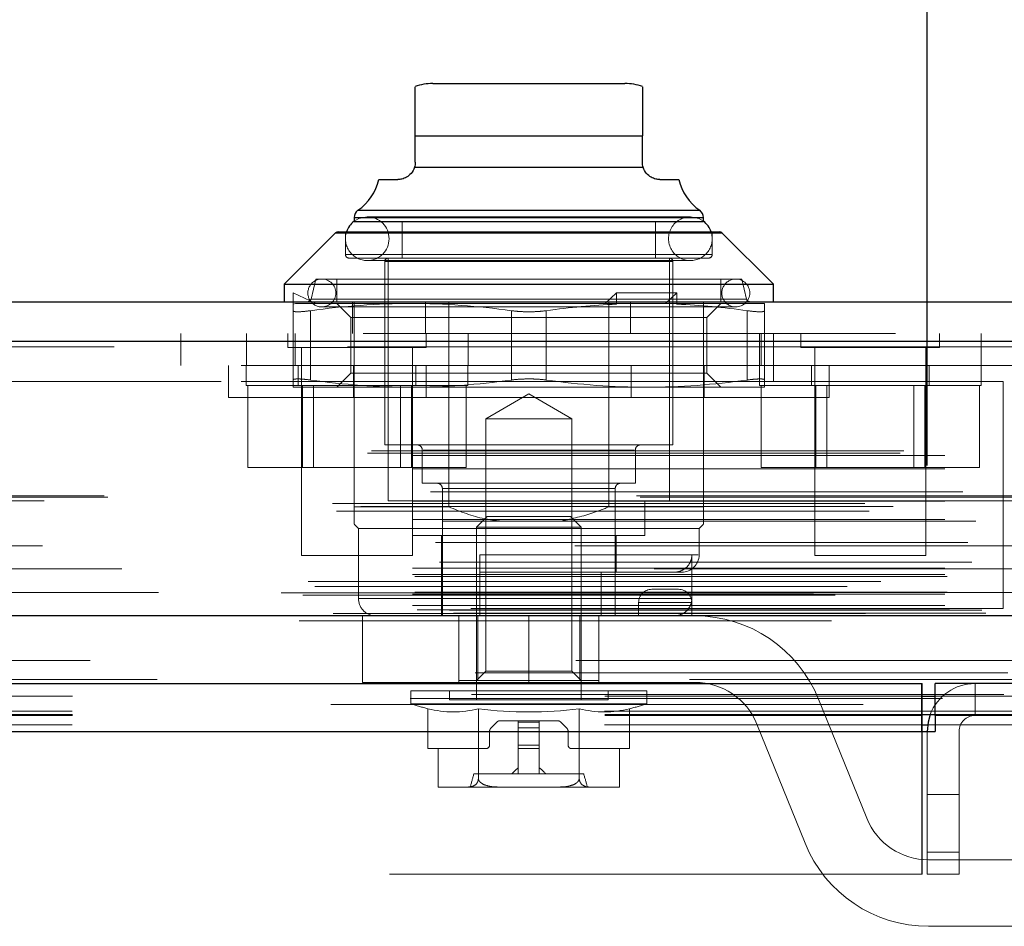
# Model space of a CAD drawing. Header units: inches. Extents: x 0.2 to 10.8, y 0.2 to 8.2.
# Tile 16 of 103: x 4.581 to 4.766, y 2.193 to 2.364. Entities that reach past the tile are written whole.
import ezdxf

# ---------------------------------------------------------------- set-up
doc = ezdxf.new("R2010")
doc.units = ezdxf.units.IN
doc.header["$MEASUREMENT"] = 0
doc.linetypes.add('HIDDEN', pattern=[0.07500000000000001, 0.05, -0.025])
doc.layers.add('DIMENSIONS', color=140, linetype='Continuous')
doc.styles.add('SLDTEXTSTYLE0', font='TXT', dxfattribs={"width": 0.7})
doc.dimstyles.new('SLDDIMSTYLE1', dxfattribs={"dimtxt": 0.0849609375, "dimasz": 0.13, "dimexe": 0, "dimexo": 0.0625, "dimgap": 0.021240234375, "dimtad": 0, "dimtih": 1, "dimtoh": 1, "dimlfac": 12, "dimrnd": 1e-09, "dimzin": 12, "dimdsep": 46, "dimtxsty": 'SLDTEXTSTYLE0', "dimsah": 1, "dimcen": 0.09, "dimadec": 0, "dimazin": 3, "dimtfac": 1, "dimtmove": 0, "dimatfit": 0, "dimfxl": 0, "dimfrac": 2, "dimtolj": 1, "dimtzin": 12, "dimarcsym": 0})

# ---------------------------------------------------------------- blocks, each defined once
blk = doc.blocks.new('_D_25')
at = {"layer": 'DIMENSIONS'}
for p, q in [((3.290376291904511, 2.279842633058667), (3.290376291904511, 2.796947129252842)), ((4.751876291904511, 2.279842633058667), (4.751876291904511, 2.796947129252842)), ((3.864590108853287, 2.751422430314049), (3.836060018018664, 2.751422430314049)), ((3.836060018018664, 2.751422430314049), (3.836060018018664, 2.616391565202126)), ((4.187738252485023, 2.751422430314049), (4.216268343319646, 2.751422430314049)), ((4.216268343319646, 2.751422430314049), (4.216268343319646, 2.616391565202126)), ((3.290376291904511, 2.671947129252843), (3.040376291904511, 2.671947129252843)), ((4.751876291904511, 2.671947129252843), (5.001876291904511, 2.671947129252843)), ((3.836060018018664, 2.616391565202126), (3.864590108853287, 2.616391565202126)), ((4.216268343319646, 2.616391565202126), (4.187738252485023, 2.616391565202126))]:
    blk.add_line(p, q, dxfattribs=at)
for points in [[(3.290376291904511, 2.671947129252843), (3.160376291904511, 2.691947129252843), (3.160376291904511, 2.651947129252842)], [(4.751876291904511, 2.671947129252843), (4.88187629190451, 2.651947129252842), (4.88187629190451, 2.691947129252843)]]:
    blk.add_solid(points, dxfattribs=at)
at = {"layer": 'DIMENSIONS', "char_height": 0.08333333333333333, "attachment_point": 1, "style": 'SLDTEXTSTYLE0'}
for s, insert in [('17.54', (3.864590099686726, 2.877864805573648)), ('445.5', (3.864590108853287, 2.723813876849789)), ('INSIDE OPENING', (3.540207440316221, 2.569762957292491))]:
    blk.add_mtext(s, dxfattribs=dict(at, insert=insert))

msp = doc.modelspace()

# ---------------------------------------------------------------- linework, layer by layer
at = {"color": 7, "linetype": 'Continuous', "lineweight": 25}
for p, q in [((4.659016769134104, 2.351614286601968), (4.677061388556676, 2.351614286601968)), ((4.677061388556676, 2.351614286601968), (4.695106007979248, 2.351614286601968)), ((4.655735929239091, 2.341771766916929), (4.698386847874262, 2.341771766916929)), ((4.655735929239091, 2.33685050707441), (4.655735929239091, 2.341771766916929)), ((4.698386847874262, 2.33685050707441), (4.698386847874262, 2.341771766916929)), ((4.655582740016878, 2.335859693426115), (4.698540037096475, 2.335859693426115)), ((4.64890413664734, 2.333569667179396), (4.652455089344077, 2.333569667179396)), ((4.701667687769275, 2.333569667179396), (4.705218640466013, 2.333569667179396)), ((4.644956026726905, 2.327782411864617), (4.677061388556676, 2.327782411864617)), ((4.677061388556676, 2.327782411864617), (4.709166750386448, 2.327782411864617)), ((4.644252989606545, 2.326436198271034), (4.644252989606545, 2.32572517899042)), ((4.644252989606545, 2.326436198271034), (4.677061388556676, 2.326436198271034)), ((4.644252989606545, 2.325695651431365), (4.677061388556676, 2.325695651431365)), ((4.677061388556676, 2.326436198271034), (4.709869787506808, 2.326436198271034)), ((4.677061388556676, 2.325695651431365), (4.709869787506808, 2.325695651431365)), ((4.709869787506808, 2.32572517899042), (4.709869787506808, 2.326436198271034)), ((4.640779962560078, 2.323534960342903), (4.631129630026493, 2.313884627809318)), ((4.640779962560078, 2.323534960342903), (4.677061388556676, 2.323534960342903)), ((4.641243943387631, 2.323727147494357), (4.677061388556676, 2.323727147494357)), ((4.677061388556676, 2.323727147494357), (4.712878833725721, 2.323727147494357)), ((4.677061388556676, 2.323534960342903), (4.713342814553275, 2.323534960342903)), ((4.72299314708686, 2.313884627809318), (4.713342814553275, 2.323534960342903)), ((4.631129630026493, 2.313884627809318), (4.631129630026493, 2.310603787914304)), ((4.631129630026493, 2.313884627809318), (4.677061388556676, 2.313884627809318)), ((4.677061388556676, 2.313884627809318), (4.72299314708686, 2.313884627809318)), ((4.72299314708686, 2.310603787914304), (4.72299314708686, 2.313884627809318)), ((3.245956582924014, 2.310603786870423), (4.796255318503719, 2.310603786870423)), ((3.243011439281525, 2.303166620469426), (4.799200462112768, 2.303166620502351)), ((3.233926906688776, 2.251645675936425), (4.808284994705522, 2.251645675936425)), ((3.291368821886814, 2.238842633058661), (4.750883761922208, 2.238842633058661)), ((4.750883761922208, 2.229842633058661), (4.750883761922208, 2.238842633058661)), ((4.753376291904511, 2.232842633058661), (4.753376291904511, 2.238842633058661)), ((4.826383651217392, 2.238842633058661), (4.753376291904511, 2.238842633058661)), ((4.750883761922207, 2.23646081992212), (4.753376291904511, 2.23646081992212)), ((4.750883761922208, 2.233024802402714), (4.753376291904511, 2.23302480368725)), ((4.750959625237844, 2.229842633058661), (4.750959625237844, 2.233040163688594)), ((4.753383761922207, 2.232842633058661), (4.753376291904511, 2.232842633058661)), ((4.753383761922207, 2.232842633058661), (4.753383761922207, 2.229842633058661)), ((4.826386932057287, 2.232842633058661), (4.753383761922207, 2.232842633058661)), ((4.750959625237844, 2.231110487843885), (4.751966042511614, 2.231110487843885)), ((3.291368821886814, 2.229842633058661), (4.750883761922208, 2.229842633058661)), ((4.750883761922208, 2.229842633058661), (4.753383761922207, 2.229842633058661))]:
    msp.add_line(p, q, dxfattribs=at)
at = {"color": 7, "linetype": 'HIDDEN', "lineweight": 18}
for p, q in [((4.698386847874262, 2.341771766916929), (4.655735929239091, 2.341771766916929)), ((4.655735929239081, 2.341771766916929), (4.698386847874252, 2.341771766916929)), ((4.698386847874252, 2.341771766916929), (4.655735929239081, 2.341771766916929)), ((4.698540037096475, 2.335859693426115), (4.655582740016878, 2.335859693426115)), ((4.655582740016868, 2.335859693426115), (4.698540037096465, 2.335859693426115)), ((4.698540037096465, 2.335859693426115), (4.655582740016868, 2.335859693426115)), ((4.709166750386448, 2.327782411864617), (4.644956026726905, 2.327782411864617)), ((4.644992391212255, 2.327782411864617), (4.709130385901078, 2.327782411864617)), ((4.709869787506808, 2.326436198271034), (4.644252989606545, 2.326436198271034)), ((4.644252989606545, 2.32572517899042), (4.644252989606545, 2.325695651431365)), ((4.644290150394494, 2.326436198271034), (4.709832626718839, 2.326436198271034)), ((4.707409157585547, 2.326545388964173), (4.646713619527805, 2.326545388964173)), ((4.653275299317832, 2.325695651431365), (4.653275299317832, 2.318805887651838)), ((4.700847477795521, 2.318805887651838), (4.700847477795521, 2.325695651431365)), ((4.709869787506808, 2.325695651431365), (4.709869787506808, 2.32572517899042)), ((4.713342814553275, 2.323534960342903), (4.640779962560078, 2.323534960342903)), ((4.640816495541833, 2.323534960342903), (4.7133062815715, 2.323534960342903)), ((4.642612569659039, 2.323727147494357), (4.642612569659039, 2.31946205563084)), ((4.711510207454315, 2.31946205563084), (4.711510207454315, 2.323727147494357)), ((4.6427595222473, 2.31946205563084), (4.711363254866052, 2.31946205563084)), ((4.642759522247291, 2.31946205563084), (4.711363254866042, 2.31946205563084)), ((4.643268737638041, 2.318805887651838), (4.677061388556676, 2.318805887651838)), ((4.646713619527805, 2.31834328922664), (4.707409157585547, 2.31834328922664)), ((4.649994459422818, 2.318149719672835), (4.649994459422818, 2.283700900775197)), ((4.650142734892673, 2.318149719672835), (4.70398004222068, 2.318149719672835)), ((4.650142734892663, 2.318149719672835), (4.70398004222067, 2.318149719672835)), ((4.650650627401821, 2.318805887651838), (4.650650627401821, 2.273202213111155)), ((4.677061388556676, 2.318805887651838), (4.710854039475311, 2.318805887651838)), ((4.703472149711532, 2.273202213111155), (4.703472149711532, 2.318805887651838)), ((4.704128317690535, 2.283700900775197), (4.704128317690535, 2.318149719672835)), ((4.637035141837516, 2.314868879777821), (4.636167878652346, 2.311112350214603)), ((4.637035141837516, 2.314868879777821), (4.677061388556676, 2.314868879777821)), ((4.640972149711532, 2.314868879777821), (4.640972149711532, 2.310603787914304)), ((4.677061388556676, 2.314868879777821), (4.717087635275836, 2.314868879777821)), ((4.713150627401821, 2.310603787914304), (4.713150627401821, 2.314868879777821)), ((4.717954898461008, 2.311112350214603), (4.717087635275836, 2.314868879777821)), ((4.632770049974, 2.312244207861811), (4.637034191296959, 2.310275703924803)), ((4.632770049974, 2.310146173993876), (4.632770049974, 2.312244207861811)), ((4.693524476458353, 2.312244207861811), (4.691392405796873, 2.310275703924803)), ((4.693524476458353, 2.310146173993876), (4.693524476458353, 2.312244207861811)), ((4.704889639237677, 2.312244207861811), (4.693524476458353, 2.312244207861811)), ((4.704889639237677, 2.312244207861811), (4.702757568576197, 2.310275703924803)), ((4.704889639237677, 2.310146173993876), (4.704889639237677, 2.312244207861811)), ((4.632770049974, 2.310146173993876), (4.633258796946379, 2.310275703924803)), ((4.633258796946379, 2.310275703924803), (4.654915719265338, 2.310275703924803)), ((4.636204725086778, 2.311112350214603), (4.717918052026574, 2.311112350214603)), ((4.636204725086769, 2.311112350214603), (4.717918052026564, 2.311112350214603)), ((4.640972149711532, 2.310275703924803), (4.643636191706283, 2.307611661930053)), ((4.643953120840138, 2.304603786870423), (4.643953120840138, 2.310603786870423)), ((4.644252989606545, 2.2720539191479), (4.644252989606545, 2.310603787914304)), ((4.654915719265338, 2.310275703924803), (4.693280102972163, 2.310275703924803)), ((4.657661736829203, 2.304603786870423), (4.657661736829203, 2.310603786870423)), ((4.662026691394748, 2.2720539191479), (4.662026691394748, 2.310603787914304)), ((4.692096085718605, 2.2720539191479), (4.692096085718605, 2.310603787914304)), ((4.693524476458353, 2.310146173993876), (4.693280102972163, 2.310275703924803)), ((4.702757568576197, 2.310275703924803), (4.693280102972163, 2.310275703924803)), ((4.696161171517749, 2.304603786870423), (4.696161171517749, 2.310603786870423)), ((4.704645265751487, 2.310275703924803), (4.702757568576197, 2.310275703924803)), ((4.704889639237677, 2.310146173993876), (4.704645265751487, 2.310275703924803)), ((4.704645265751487, 2.310275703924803), (4.721352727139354, 2.310275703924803)), ((4.709869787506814, 2.304603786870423), (4.709869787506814, 2.310603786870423)), ((4.71048658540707, 2.307611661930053), (4.713150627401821, 2.310275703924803)), ((4.632770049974, 2.30891804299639), (4.632770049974, 2.295885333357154)), ((4.636050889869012, 2.30891804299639), (4.636050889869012, 2.295885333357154)), ((4.636050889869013, 2.30891804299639), (4.636050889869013, 2.295885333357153)), ((4.636050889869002, 2.30891804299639), (4.636050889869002, 2.295885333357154)), ((4.636050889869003, 2.30891804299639), (4.636050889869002, 2.295885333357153)), ((4.63818343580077, 2.309619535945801), (4.715939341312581, 2.309619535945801)), ((4.673780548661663, 2.308918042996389), (4.673780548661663, 2.295885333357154)), ((4.673780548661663, 2.30891804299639), (4.673780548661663, 2.295885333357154)), ((4.673780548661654, 2.308918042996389), (4.673780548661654, 2.295885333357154)), ((4.673780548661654, 2.30891804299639), (4.673780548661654, 2.295885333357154)), ((4.680342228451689, 2.30891804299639), (4.680342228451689, 2.295885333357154)), ((4.680342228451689, 2.308918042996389), (4.680342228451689, 2.295885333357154)), ((4.680342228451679, 2.30891804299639), (4.680342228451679, 2.295885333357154)), ((4.680342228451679, 2.308918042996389), (4.680342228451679, 2.295885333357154)), ((4.71807188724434, 2.30891804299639), (4.71807188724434, 2.295885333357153)), ((4.71807188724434, 2.30891804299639), (4.71807188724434, 2.295885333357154)), ((4.718071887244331, 2.30891804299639), (4.718071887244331, 2.295885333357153)), ((4.718071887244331, 2.30891804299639), (4.718071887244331, 2.295885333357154)), ((4.721352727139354, 2.30891804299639), (4.721352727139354, 2.295885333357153)), ((4.643636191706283, 2.307611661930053), (4.71048658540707, 2.307611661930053)), ((4.643636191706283, 2.307611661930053), (4.643636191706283, 2.297191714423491)), ((4.71048658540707, 2.297191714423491), (4.71048658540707, 2.307611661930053)), ((3.245956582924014, 2.304603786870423), (4.796255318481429, 2.304603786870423)), ((4.611703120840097, 2.298603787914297), (4.611703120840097, 2.304603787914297)), ((4.624008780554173, 2.304603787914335), (4.624008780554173, 2.298603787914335)), ((4.631765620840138, 2.304603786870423), (4.631765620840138, 2.301999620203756)), ((4.633203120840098, 2.304603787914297), (4.633203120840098, 2.298603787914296)), ((4.657807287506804, 2.301999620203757), (4.657807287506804, 2.304603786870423)), ((4.665675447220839, 2.298603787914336), (4.665675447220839, 2.304603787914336)), ((4.709869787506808, 2.2720539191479), (4.709869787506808, 2.304603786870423)), ((4.720369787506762, 2.304603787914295), (4.720369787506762, 2.298603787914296)), ((4.720703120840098, 2.298603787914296), (4.720703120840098, 2.304603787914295)), ((4.723008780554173, 2.295603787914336), (4.723008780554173, 2.304603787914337)), ((4.728182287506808, 2.304603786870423), (4.728182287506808, 2.301999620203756)), ((4.754223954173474, 2.301999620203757), (4.754223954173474, 2.304603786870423)), ((4.762036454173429, 2.298603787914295), (4.762036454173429, 2.304603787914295)), ((4.79920046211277, 2.303166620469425), (3.243011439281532, 2.303166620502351)), ((3.243011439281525, 2.302124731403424), (4.799200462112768, 2.302124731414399)), ((4.79920046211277, 2.302124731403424), (3.243011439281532, 2.302124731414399)), ((4.631765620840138, 2.301999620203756), (4.657807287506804, 2.301999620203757)), ((4.634369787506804, 2.301999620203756), (4.634369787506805, 2.262937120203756)), ((4.655203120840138, 2.262937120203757), (4.655203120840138, 2.301999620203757)), ((4.728182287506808, 2.301999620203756), (4.754223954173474, 2.301999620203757)), ((4.730786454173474, 2.301999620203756), (4.730786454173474, 2.262937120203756)), ((4.751619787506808, 2.262937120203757), (4.751619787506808, 2.301999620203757)), ((4.723008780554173, 2.298603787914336), (3.319258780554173, 2.298603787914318)), ((4.620644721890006, 2.298603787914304), (4.620644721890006, 2.292603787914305)), ((4.623953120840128, 2.298603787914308), (4.623953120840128, 2.294853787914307)), ((4.633744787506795, 2.298603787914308), (4.633744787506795, 2.294853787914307)), ((4.643636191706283, 2.297191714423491), (4.640972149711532, 2.29452767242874)), ((4.643636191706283, 2.297191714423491), (4.71048658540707, 2.297191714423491)), ((4.644103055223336, 2.292603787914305), (4.644103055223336, 2.298603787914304)), ((4.655828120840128, 2.294853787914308), (4.655828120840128, 2.298603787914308)), ((4.657811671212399, 2.292603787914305), (4.657811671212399, 2.298603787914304)), ((4.665619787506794, 2.294853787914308), (4.665619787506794, 2.298603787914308)), ((4.696311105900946, 2.292603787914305), (4.696311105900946, 2.298603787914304)), ((4.710019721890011, 2.292603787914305), (4.710019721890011, 2.298603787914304)), ((4.713150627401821, 2.29452767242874), (4.71048658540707, 2.297191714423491)), ((4.720369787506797, 2.298603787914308), (4.720369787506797, 2.294853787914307)), ((4.767953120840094, 2.298603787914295), (4.723008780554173, 2.298603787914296)), ((4.730161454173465, 2.298603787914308), (4.730161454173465, 2.294853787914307)), ((4.73347805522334, 2.292603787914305), (4.73347805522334, 2.298603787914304)), ((4.752244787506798, 2.294853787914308), (4.752244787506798, 2.298603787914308)), ((4.762036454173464, 2.294853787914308), (4.762036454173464, 2.298603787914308)), ((3.319258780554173, 2.295603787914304), (4.723008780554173, 2.295603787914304)), ((3.319258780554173, 2.295603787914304), (4.723008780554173, 2.295603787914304)), ((4.723008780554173, 2.295603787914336), (3.319258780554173, 2.295603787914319)), ((4.723008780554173, 2.295603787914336), (3.319258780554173, 2.295603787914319)), ((4.76617544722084, 2.295603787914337), (4.723008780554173, 2.295603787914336)), ((4.76617544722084, 2.25293712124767), (4.76617544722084, 2.295603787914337)), ((4.623953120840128, 2.294853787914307), (4.665619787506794, 2.294853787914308)), ((4.624290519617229, 2.294853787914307), (4.624290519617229, 2.279437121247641)), ((4.632770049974, 2.29452767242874), (4.654915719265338, 2.29452767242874)), ((4.634538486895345, 2.294853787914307), (4.634538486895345, 2.279437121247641)), ((4.636623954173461, 2.294853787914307), (4.636623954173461, 2.279437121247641)), ((4.652948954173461, 2.279437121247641), (4.652948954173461, 2.294853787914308)), ((4.654915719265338, 2.29452767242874), (4.699207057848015, 2.29452767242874)), ((4.655034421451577, 2.294853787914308), (4.655034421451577, 2.279437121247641)), ((4.665282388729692, 2.294853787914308), (4.665282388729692, 2.279437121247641)), ((4.699207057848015, 2.29452767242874), (4.721352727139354, 2.29452767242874)), ((4.720369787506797, 2.294853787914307), (4.762036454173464, 2.294853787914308)), ((4.720707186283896, 2.294853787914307), (4.720707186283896, 2.279437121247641)), ((4.730955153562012, 2.294853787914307), (4.730955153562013, 2.279437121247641)), ((4.733040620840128, 2.294853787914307), (4.733040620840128, 2.279437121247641)), ((4.749365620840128, 2.279437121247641), (4.749365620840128, 2.294853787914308)), ((4.751451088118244, 2.294853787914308), (4.751451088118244, 2.279437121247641)), ((4.76169905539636, 2.294853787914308), (4.76169905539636, 2.279437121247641)), ((4.677061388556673, 2.292603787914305), (4.620644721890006, 2.292603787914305)), ((4.677061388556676, 2.29327575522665), (4.668995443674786, 2.288618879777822)), ((4.685127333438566, 2.288618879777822), (4.677061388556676, 2.29327575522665)), ((4.73347805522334, 2.292603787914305), (4.677061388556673, 2.292603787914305)), ((4.668995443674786, 2.288618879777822), (4.677061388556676, 2.288618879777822)), ((4.668995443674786, 2.288618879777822), (4.668995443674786, 2.241186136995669)), ((4.677061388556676, 2.288618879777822), (4.685127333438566, 2.288618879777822)), ((4.685127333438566, 2.241186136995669), (4.685127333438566, 2.288618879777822)), ((3.24751905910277, 2.282548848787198), (4.794692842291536, 2.282548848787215)), ((4.649994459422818, 2.283700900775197), (4.677061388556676, 2.283700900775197)), ((4.657048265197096, 2.282716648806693), (4.657048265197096, 2.276483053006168)), ((4.657194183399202, 2.282716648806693), (4.696928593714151, 2.282716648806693)), ((4.657194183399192, 2.282716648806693), (4.696928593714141, 2.282716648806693)), ((4.677061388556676, 2.283700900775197), (4.704128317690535, 2.283700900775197)), ((4.697074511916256, 2.276483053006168), (4.697074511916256, 2.282716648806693)), ((3.246788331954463, 2.282116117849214), (4.795423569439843, 2.282116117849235)), ((3.255236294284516, 2.281715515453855), (4.786975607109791, 2.281715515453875)), ((3.255236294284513, 2.281715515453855), (4.786975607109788, 2.281715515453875)), ((3.255236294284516, 2.279182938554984), (4.786975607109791, 2.279182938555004)), ((4.624290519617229, 2.279437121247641), (4.634538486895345, 2.279437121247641)), ((4.634538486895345, 2.279437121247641), (4.655034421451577, 2.279437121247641)), ((4.655034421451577, 2.279437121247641), (4.665282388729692, 2.279437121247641)), ((4.720707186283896, 2.279437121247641), (4.730955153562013, 2.279437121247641)), ((4.730955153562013, 2.279437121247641), (4.751451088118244, 2.279437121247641)), ((4.751451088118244, 2.279437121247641), (4.76169905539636, 2.279437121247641)), ((4.657048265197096, 2.276483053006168), (4.677061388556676, 2.276483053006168)), ((4.660821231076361, 2.275498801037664), (4.660821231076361, 2.251548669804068)), ((4.66085909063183, 2.275498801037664), (4.693263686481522, 2.275498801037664)), ((4.660859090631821, 2.275498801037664), (4.693263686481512, 2.275498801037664)), ((4.677061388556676, 2.276483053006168), (4.697074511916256, 2.276483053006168)), ((4.693301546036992, 2.251548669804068), (4.693301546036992, 2.275498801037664)), ((4.797993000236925, 2.273851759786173), (3.244231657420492, 2.273851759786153)), ((4.79730059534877, 2.274095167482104), (3.244916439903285, 2.274095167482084)), ((3.255236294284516, 2.273148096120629), (4.786975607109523, 2.273148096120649)), ((4.786043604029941, 2.27315504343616), (3.256165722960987, 2.27315504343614)), ((3.25860226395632, 2.274874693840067), (4.783609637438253, 2.274874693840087)), ((4.650650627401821, 2.273202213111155), (4.677061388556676, 2.273202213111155)), ((4.655243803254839, 2.273202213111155), (4.655243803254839, 2.266640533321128)), ((4.677061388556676, 2.273202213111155), (4.703472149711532, 2.273202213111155)), ((4.698878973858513, 2.266640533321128), (4.698878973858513, 2.273202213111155)), ((3.240183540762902, 2.272683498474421), (4.802028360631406, 2.272683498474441)), ((3.240964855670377, 2.271224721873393), (4.801239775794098, 2.271224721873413)), ((3.245485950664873, 2.272099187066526), (4.796725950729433, 2.272099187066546)), ((4.644252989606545, 2.2720539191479), (4.662026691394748, 2.2720539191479)), ((4.692096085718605, 2.2720539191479), (4.709869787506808, 2.2720539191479)), ((3.255236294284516, 2.269703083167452), (4.786975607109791, 2.269703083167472)), ((3.261001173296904, 2.269385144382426), (4.781202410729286, 2.269385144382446)), ((4.669231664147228, 2.270249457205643), (4.667218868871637, 2.268236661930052)), ((4.669231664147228, 2.270249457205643), (4.677061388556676, 2.270249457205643)), ((4.677061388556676, 2.270249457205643), (4.684891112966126, 2.270249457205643)), ((4.686903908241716, 2.268236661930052), (4.684891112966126, 2.270249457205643)), ((4.644252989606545, 2.268773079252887), (4.645073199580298, 2.267952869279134)), ((4.645073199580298, 2.267952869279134), (4.677061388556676, 2.267952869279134)), ((4.645073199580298, 2.267952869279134), (4.645073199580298, 2.254829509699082)), ((4.667218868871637, 2.268236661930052), (4.677061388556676, 2.268236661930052)), ((4.667218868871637, 2.268236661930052), (4.667218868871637, 2.235800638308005)), ((4.677061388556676, 2.268236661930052), (4.686903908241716, 2.268236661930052)), ((4.677061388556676, 2.267952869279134), (4.709049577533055, 2.267952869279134)), ((4.686903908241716, 2.235800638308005), (4.686903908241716, 2.268236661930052)), ((4.709049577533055, 2.267952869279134), (4.709869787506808, 2.268773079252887)), ((4.709049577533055, 2.263031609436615), (4.709049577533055, 2.267952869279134)), ((4.655243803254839, 2.266640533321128), (4.677061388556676, 2.266640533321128)), ((4.66065718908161, 2.266640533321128), (4.66065718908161, 2.251548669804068)), ((4.677061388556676, 2.266640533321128), (4.698878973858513, 2.266640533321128)), ((4.693465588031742, 2.259750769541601), (4.693465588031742, 2.266640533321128)), ((4.785736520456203, 2.264703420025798), (3.256474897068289, 2.264703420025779)), ((3.259531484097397, 2.265378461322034), (4.782680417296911, 2.265378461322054)), ((3.259531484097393, 2.265378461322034), (4.782680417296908, 2.265378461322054)), ((4.634369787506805, 2.262937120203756), (4.655203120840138, 2.262937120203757)), ((4.667875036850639, 2.254829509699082), (4.667875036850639, 2.263031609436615)), ((4.667875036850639, 2.263031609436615), (4.708903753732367, 2.263031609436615)), ((4.66787503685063, 2.263031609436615), (4.708903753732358, 2.263031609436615)), ((4.707702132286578, 2.254829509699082), (4.707702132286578, 2.263031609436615)), ((4.730786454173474, 2.262937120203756), (4.751619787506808, 2.262937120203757)), ((4.800605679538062, 2.260409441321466), (3.241596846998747, 2.260409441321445)), ((3.255236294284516, 2.260532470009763), (4.786975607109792, 2.260532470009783)), ((3.260263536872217, 2.261642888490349), (4.781944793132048, 2.261642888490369)), ((3.255236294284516, 2.259359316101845), (4.786975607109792, 2.259359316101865)), ((3.255236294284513, 2.259359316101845), (4.786975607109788, 2.259359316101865)), ((3.255652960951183, 2.258942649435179), (4.786558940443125, 2.258942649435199)), ((4.667875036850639, 2.259750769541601), (4.705768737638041, 2.259750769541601)), ((4.69065214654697, 2.251548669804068), (4.69065214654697, 2.259750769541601)), ((3.23561985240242, 2.258008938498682), (4.806592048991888, 2.258008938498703)), ((3.236887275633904, 2.257059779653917), (4.805271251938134, 2.257059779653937)), ((3.243166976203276, 2.25803995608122), (4.799044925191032, 2.258039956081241)), ((4.705184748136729, 2.256548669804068), (4.700184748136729, 2.256548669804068)), ((3.230551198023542, 2.255871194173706), (4.811660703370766, 2.255871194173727)), ((3.230551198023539, 2.255871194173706), (4.811660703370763, 2.255871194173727)), ((3.234596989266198, 2.255445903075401), (4.807614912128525, 2.255445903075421)), ((4.807525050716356, 2.255955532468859), (3.234686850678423, 2.255955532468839)), ((3.255236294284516, 2.255609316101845), (4.786975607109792, 2.255609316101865)), ((3.255236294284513, 2.255609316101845), (4.786975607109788, 2.255609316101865)), ((3.255652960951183, 2.256025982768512), (4.786558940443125, 2.256025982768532)), ((4.707702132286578, 2.254829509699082), (4.645223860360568, 2.254829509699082)), ((4.707702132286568, 2.254829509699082), (4.645223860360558, 2.254829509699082)), ((3.255236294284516, 2.253535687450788), (4.786975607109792, 2.253535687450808)), ((3.255236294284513, 2.253535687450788), (4.786975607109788, 2.253535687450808)), ((4.76617544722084, 2.25293712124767), (3.276092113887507, 2.252937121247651)), ((4.707684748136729, 2.254048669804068), (4.697684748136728, 2.254048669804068)), ((4.697684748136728, 2.254048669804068), (4.697684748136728, 2.251548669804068)), ((4.697684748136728, 2.254048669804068), (4.707684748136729, 2.254048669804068)), ((4.707684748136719, 2.254048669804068), (4.697684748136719, 2.254048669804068)), ((4.697684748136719, 2.254048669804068), (4.707684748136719, 2.254048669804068)), ((4.707684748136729, 2.254048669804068), (4.707684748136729, 2.251548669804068)), ((3.239369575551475, 2.251570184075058), (4.802842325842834, 2.251570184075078)), ((3.239579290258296, 2.251543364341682), (4.802632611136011, 2.251543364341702)), ((3.240333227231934, 2.252021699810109), (4.801878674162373, 2.252021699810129)), ((3.240333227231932, 2.252021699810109), (4.801878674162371, 2.252021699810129)), ((3.256069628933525, 2.252692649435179), (4.786142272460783, 2.252692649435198)), ((3.256069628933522, 2.252692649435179), (4.786142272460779, 2.252692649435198)), ((3.262149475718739, 2.252622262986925), (4.780062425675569, 2.252622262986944)), ((3.262149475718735, 2.252622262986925), (4.780062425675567, 2.252622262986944)), ((3.262922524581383, 2.25207504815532), (4.779289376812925, 2.25207504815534)), ((3.26292252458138, 2.25207504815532), (4.779289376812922, 2.25207504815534)), ((4.645809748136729, 2.251548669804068), (4.677059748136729, 2.25154866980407)), ((4.645809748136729, 2.251548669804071), (4.645809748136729, 2.239048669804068)), ((4.663934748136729, 2.251548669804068), (4.663934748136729, 2.239048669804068)), ((4.663938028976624, 2.23940956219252), (4.663938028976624, 2.251548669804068)), ((4.667494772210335, 2.23940956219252), (4.667494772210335, 2.251548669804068)), ((4.677059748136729, 2.25154866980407), (4.677059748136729, 2.239048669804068)), ((4.677059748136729, 2.25154866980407), (4.708309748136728, 2.251548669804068)), ((4.677059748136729, 2.251548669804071), (4.677059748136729, 2.239048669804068)), ((4.677059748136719, 2.25154866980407), (4.677059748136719, 2.239048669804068)), ((4.677059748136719, 2.251548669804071), (4.677059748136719, 2.239048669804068)), ((4.686628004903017, 2.23940956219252), (4.686628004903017, 2.251548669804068)), ((4.690184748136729, 2.251548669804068), (4.690184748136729, 2.239048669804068)), ((3.233926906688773, 2.250603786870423), (4.808284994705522, 2.250603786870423)), ((3.267012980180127, 2.240883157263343), (4.775198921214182, 2.240883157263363)), ((4.668995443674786, 2.241186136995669), (4.667218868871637, 2.23940956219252)), ((4.668995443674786, 2.241186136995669), (4.685127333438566, 2.241186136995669)), ((4.686903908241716, 2.23940956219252), (4.685127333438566, 2.241186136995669)), ((4.645809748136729, 2.239048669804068), (4.677059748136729, 2.239048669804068)), ((4.663938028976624, 2.23940956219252), (4.667494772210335, 2.23940956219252)), ((4.667494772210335, 2.23940956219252), (4.686628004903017, 2.23940956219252)), ((4.708309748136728, 2.239048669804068), (4.677059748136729, 2.239048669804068)), ((4.686628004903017, 2.23940956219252), (4.690184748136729, 2.23940956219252)), ((4.750883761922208, 2.238842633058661), (4.750959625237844, 2.238842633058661)), ((4.750959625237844, 2.233040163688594), (4.750959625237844, 2.238842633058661)), ((4.760876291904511, 2.232842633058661), (4.760876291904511, 2.238842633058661)), ((3.266303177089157, 2.23675626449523), (4.775905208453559, 2.236756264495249)), ((3.291368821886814, 2.236460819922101), (4.750883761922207, 2.23646081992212)), ((4.654915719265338, 2.237441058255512), (4.677061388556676, 2.237441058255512)), ((4.654915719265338, 2.237441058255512), (4.654915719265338, 2.234999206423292)), ((4.662133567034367, 2.237441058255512), (4.662133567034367, 2.235800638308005)), ((4.677061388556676, 2.237441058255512), (4.699207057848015, 2.237441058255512)), ((4.691989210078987, 2.235800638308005), (4.691989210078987, 2.237441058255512)), ((4.699207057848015, 2.234999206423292), (4.699207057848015, 2.237441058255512)), ((4.753376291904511, 2.23646081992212), (4.820797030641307, 2.236460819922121)), ((3.254767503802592, 2.236032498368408), (4.787430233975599, 2.236032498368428)), ((4.654915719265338, 2.234999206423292), (4.677061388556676, 2.234999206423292)), ((4.662133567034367, 2.235800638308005), (4.677061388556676, 2.235800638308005)), ((4.677061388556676, 2.235800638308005), (4.691989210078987, 2.235800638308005)), ((4.677061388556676, 2.234999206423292), (4.699207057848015, 2.234999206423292)), ((4.731486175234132, 2.235921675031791), (4.740542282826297, 2.213528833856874)), ((3.291292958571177, 2.233646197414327), (4.750959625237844, 2.233646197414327)), ((3.291368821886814, 2.232842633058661), (4.750883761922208, 2.232842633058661)), ((4.658119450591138, 2.234110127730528), (4.658119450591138, 2.226614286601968)), ((4.667590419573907, 2.234110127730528), (4.667590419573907, 2.220973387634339)), ((4.686532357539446, 2.234110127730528), (4.686532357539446, 2.220973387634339)), ((4.696003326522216, 2.234110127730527), (4.696003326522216, 2.226614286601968)), ((4.750883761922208, 2.232842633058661), (4.750959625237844, 2.232842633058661)), ((4.750959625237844, 2.233646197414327), (4.82331156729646, 2.233646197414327)), ((4.753376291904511, 2.23302480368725), (4.820622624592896, 2.233024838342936)), ((3.291292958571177, 2.231110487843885), (4.750959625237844, 2.231110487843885)), ((4.671031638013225, 2.231575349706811), (4.669967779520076, 2.230511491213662)), ((4.675092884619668, 2.231863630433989), (4.67172760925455, 2.231863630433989)), ((4.675092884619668, 2.231863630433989), (4.679029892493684, 2.231863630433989)), ((4.675092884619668, 2.231863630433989), (4.675092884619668, 2.231575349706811)), ((4.675092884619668, 2.231575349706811), (4.675092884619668, 2.230511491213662)), ((4.675092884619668, 2.231575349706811), (4.679029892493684, 2.231575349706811)), ((4.675092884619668, 2.231575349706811), (4.679029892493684, 2.231575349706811)), ((4.675092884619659, 2.231575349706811), (4.679029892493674, 2.231575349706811)), ((4.675092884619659, 2.231575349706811), (4.679029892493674, 2.231575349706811)), ((4.679029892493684, 2.231863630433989), (4.679029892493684, 2.231575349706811)), ((4.682395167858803, 2.231863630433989), (4.679029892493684, 2.231863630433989)), ((4.679029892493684, 2.231575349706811), (4.679029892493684, 2.230511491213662)), ((4.684154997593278, 2.230511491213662), (4.683091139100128, 2.231575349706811)), ((4.728954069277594, 2.208842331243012), (4.719897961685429, 2.231235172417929)), ((4.751966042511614, 2.231110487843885), (4.823311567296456, 2.231110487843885)), ((3.291368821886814, 2.229842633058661), (4.750883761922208, 2.229842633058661)), ((3.291368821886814, 2.229842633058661), (4.750883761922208, 2.229842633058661)), ((3.291368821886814, 2.229842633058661), (4.750883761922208, 2.229842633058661)), ((3.291368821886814, 2.229842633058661), (4.750883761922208, 2.229842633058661)), ((3.291368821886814, 2.229842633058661), (4.750883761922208, 2.229842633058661)), ((4.669679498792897, 2.229815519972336), (4.669679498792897, 2.227270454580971)), ((4.675092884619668, 2.230511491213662), (4.675092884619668, 2.229815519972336)), ((4.675092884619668, 2.230511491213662), (4.679029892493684, 2.230511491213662)), ((4.675092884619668, 2.230511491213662), (4.679029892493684, 2.230511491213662)), ((4.675092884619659, 2.230511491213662), (4.679029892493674, 2.230511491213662)), ((4.675092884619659, 2.230511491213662), (4.679029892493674, 2.230511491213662)), ((4.675092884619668, 2.229815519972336), (4.679029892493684, 2.229815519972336)), ((4.675092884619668, 2.229815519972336), (4.675092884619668, 2.227270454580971)), ((4.675092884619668, 2.229815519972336), (4.679029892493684, 2.229815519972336)), ((4.675092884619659, 2.229815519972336), (4.679029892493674, 2.229815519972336)), ((4.675092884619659, 2.229815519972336), (4.679029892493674, 2.229815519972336)), ((4.679029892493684, 2.230511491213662), (4.679029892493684, 2.229815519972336)), ((4.679029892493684, 2.229815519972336), (4.679029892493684, 2.227270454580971)), ((4.684443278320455, 2.227270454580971), (4.684443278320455, 2.229815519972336)), ((4.750883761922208, 2.203009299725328), (4.750883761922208, 2.229842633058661)), ((4.750959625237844, 2.203009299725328), (4.750959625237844, 2.229842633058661)), ((4.751876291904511, 2.229842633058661), (4.751876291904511, 2.203009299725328)), ((4.757876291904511, 2.203009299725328), (4.757876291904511, 2.229842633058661)), ((4.675092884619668, 2.227270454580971), (4.679029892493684, 2.227270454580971)), ((4.675092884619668, 2.227270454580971), (4.675092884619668, 2.226614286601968)), ((4.675092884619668, 2.227270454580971), (4.679029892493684, 2.227270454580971)), ((4.675092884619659, 2.227270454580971), (4.679029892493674, 2.227270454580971)), ((4.675092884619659, 2.227270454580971), (4.679029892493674, 2.227270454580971)), ((4.679029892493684, 2.227270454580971), (4.679029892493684, 2.226614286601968)), ((4.660013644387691, 2.226614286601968), (4.658119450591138, 2.226614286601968)), ((4.660013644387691, 2.219397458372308), (4.660013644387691, 2.226614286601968)), ((4.669023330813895, 2.226614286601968), (4.660013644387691, 2.226614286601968)), ((4.675092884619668, 2.226614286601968), (4.675092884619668, 2.221857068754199)), ((4.675092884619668, 2.226614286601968), (4.679029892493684, 2.226614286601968)), ((4.679029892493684, 2.226614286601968), (4.679029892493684, 2.221857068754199)), ((4.694109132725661, 2.226614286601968), (4.685099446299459, 2.226614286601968)), ((4.694109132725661, 2.226614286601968), (4.694109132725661, 2.219397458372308)), ((4.696003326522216, 2.226614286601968), (4.694109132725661, 2.226614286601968)), ((4.666743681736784, 2.221857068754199), (4.687379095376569, 2.221857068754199)), ((4.660072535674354, 2.21939643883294), (4.66010324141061, 2.21939643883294)), ((4.660072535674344, 2.21939643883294), (4.6601032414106, 2.21939643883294)), ((4.66010324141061, 2.21939643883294), (4.665606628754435, 2.21939643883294)), ((4.665606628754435, 2.21939643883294), (4.671558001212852, 2.21939643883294)), ((4.671558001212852, 2.21939643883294), (4.6825647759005, 2.21939643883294)), ((4.6825647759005, 2.21939643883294), (4.688516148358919, 2.21939643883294)), ((4.688516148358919, 2.21939643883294), (4.694019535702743, 2.21939643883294)), ((4.694019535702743, 2.21939643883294), (4.694050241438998, 2.21939643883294)), ((4.694019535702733, 2.21939643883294), (4.694050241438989, 2.21939643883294)), ((4.751876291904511, 2.218009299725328), (4.757876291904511, 2.218009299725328)), ((4.757876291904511, 2.207175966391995), (4.751876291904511, 2.207175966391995)), ((4.751876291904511, 2.207175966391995), (4.757876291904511, 2.207175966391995)), ((4.757876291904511, 2.207175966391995), (4.751876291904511, 2.207175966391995)), ((4.751876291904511, 2.207175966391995), (4.757876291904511, 2.207175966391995)), ((4.752130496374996, 2.205715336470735), (4.800393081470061, 2.205715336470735)), ((4.750883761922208, 2.203009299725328), (3.291368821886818, 2.203009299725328)), ((4.750959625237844, 2.203009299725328), (4.750883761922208, 2.203009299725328)), ((4.751876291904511, 2.203009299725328), (4.757876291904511, 2.203009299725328)), ((4.800393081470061, 2.193215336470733), (4.752130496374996, 2.193215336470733))]:
    msp.add_line(p, q, dxfattribs=at)
at = {"color": 7, "linetype": 'HIDDEN', "lineweight": 18, "flags": 128}
for points in [[(4.646713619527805, 2.326545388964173), (4.645144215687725, 2.326233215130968), (4.644252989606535, 2.325725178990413)], [(4.709869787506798, 2.325725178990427), (4.708978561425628, 2.326233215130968), (4.707409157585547, 2.326545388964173)], [(4.794691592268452, 2.243151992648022), (4.033763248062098, 2.24315233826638), (3.247523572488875, 2.24315199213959)], [(4.785922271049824, 2.243170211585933), (4.033763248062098, 2.243170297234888), (3.256286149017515, 2.243170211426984)], [(4.807225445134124, 2.239611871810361), (3.987859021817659, 2.239611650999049), (3.234980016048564, 2.239611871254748)], [(4.807232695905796, 2.239611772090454), (4.085835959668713, 2.239608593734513), (3.234981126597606, 2.239611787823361)], [(3.266308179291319, 2.236756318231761), (4.008449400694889, 2.236757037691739), (4.775930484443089, 2.236756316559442)], [(3.239862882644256, 2.234915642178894), (4.008443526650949, 2.234914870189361), (4.802364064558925, 2.234915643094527)], [(3.291368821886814, 2.233024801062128), (4.008443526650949, 2.233024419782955), (4.750883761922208, 2.233024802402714)]]:
    msp.add_lwpolyline(points, dxfattribs=at)
at = {"color": 7, "linetype": 'Continuous', "lineweight": 25, "flags": 128}
msp.add_lwpolyline([(4.752458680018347, 2.233027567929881), (4.752049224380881, 2.231598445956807), (4.751876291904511, 2.229842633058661)], dxfattribs=at)
at = {"color": 7, "linetype": 'Continuous', "lineweight": 25}
for centre, radius, start, end in [((4.659016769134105, 2.341771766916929), 0.009842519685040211, 90.00000000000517, 109.6081191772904), ((4.695106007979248, 2.341771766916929), 0.009842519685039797, 70.25001124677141, 90), ((4.639331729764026, 2.335859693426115), 0.00984251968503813, 304.8499045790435, 346.5458794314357), ((4.714791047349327, 2.335859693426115), 0.009842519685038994, 193.4541205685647, 235.1500954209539), ((4.645893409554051, 2.326436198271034), 0.001640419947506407, 124.8499045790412, 180), ((4.708229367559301, 2.326436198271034), 0.001640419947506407, 0, 55.15009542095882), ((4.646713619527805, 2.322444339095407), 0.004101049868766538, 126.869897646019, 161.7719472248), ((4.707409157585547, 2.322444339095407), 0.004101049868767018, 18.2280527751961, 53.13010235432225), ((4.641243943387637, 2.323070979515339), 0.0006561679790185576, 90.00000000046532, 134.9999999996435), ((4.712878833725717, 2.323070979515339), 0.0006561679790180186, 45.0000000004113, 89.99999999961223)]:
    msp.add_arc(centre, radius, start, end, dxfattribs=at)
at = {"color": 7, "linetype": 'HIDDEN', "lineweight": 18}
for centre, radius, start, end in [((4.646713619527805, 2.322444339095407), 0.00410104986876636, 270.0000000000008, 90), ((4.707409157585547, 2.322444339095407), 0.00410104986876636, 90, 270.0000000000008), ((4.646713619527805, 2.322444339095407), 0.00410104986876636, 161.7719472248, 270.0000000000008), ((4.707409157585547, 2.322444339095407), 0.004101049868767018, 270.0000000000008, 18.2280527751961), ((4.643268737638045, 2.319462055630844), 0.0006561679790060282, 180.000000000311, 269.9999999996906), ((4.710854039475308, 2.319462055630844), 0.0006561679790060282, 270.000000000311, 359.9999999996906), ((4.650650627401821, 2.318149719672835), 0.0006561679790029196, 90, 180), ((4.703472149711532, 2.318149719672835), 0.0006561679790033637, 0, 90), ((4.63818343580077, 2.312244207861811), 0.002624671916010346, 90, 270.0000000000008), ((4.63818343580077, 2.312244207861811), 0.002624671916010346, 270.0000000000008, 90), ((4.715939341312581, 2.312244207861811), 0.002624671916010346, 90, 270.0000000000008), ((4.715939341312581, 2.312244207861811), 0.002624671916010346, 270.0000000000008, 90), ((4.635528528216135, 2.311259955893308), 0.0006561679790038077, 270.0000000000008, 346.9999999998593), ((4.718594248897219, 2.311259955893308), 0.0006561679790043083, 193.0000000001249, 269.9999999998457), ((4.656064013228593, 2.282716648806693), 0.0009842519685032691, 0, 90.0000000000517), ((4.69805876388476, 2.282716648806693), 0.0009842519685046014, 90, 180), ((4.659836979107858, 2.275498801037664), 0.0009842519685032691, 0, 90.0000000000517), ((4.694285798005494, 2.275498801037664), 0.0009842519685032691, 89.99999999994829, 180), ((4.705768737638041, 2.263031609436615), 0.00328083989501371, 270.0000000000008, 0), ((4.700184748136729, 2.254048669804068), 0.002500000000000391, 90, 180), ((4.705184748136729, 2.254048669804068), 0.002500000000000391, 0, 90), ((4.648354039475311, 2.254829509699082), 0.003280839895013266, 180, 270.0000000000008), ((4.708309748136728, 2.226548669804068), 0.025000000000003, 22.01938135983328, 90), ((4.708309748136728, 2.226548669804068), 0.0125000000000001, 22.01938135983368, 90), ((4.760876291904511, 2.229842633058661), 0.009000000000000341, 90, 159.2750809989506), ((4.677061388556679, 2.308582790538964), 0.07684383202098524, 253.2503397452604, 255.7295548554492), ((4.677061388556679, 2.308582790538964), 0.07684383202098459, 284.2704451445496, 286.7496602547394), ((4.662854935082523, 2.252540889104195), 0.01902939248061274, 255.590465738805, 284.4095342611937), ((4.677061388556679, 2.308582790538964), 0.07507247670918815, 262.752385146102, 277.2476148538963), ((4.691267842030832, 2.252540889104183), 0.019029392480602, 255.5904657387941, 284.4095342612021), ((4.760876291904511, 2.229842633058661), 0.003000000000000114, 90, 180), ((4.67172760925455, 2.230879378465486), 0.0009842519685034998, 90, 135), ((4.682395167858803, 2.230879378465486), 0.0009842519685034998, 45, 90), ((4.6706637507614, 2.229815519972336), 0.0009842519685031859, 134.9999999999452, 180), ((4.683459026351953, 2.229815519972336), 0.0009842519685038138, 0, 45.00000000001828), ((4.669023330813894, 2.227270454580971), 0.0006561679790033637, 270.0000000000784, 0), ((4.685099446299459, 2.227270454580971), 0.0006561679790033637, 180, 270.0000000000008), ((6.363263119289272, 1.747168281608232), 1.761677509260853, 164.3682972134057, 164.4513821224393), ((2.990857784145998, 1.747167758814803), 1.761679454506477, 15.54861792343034, 15.63170274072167), ((4.660102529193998, 2.223271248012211), 0.003874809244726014, 268.6855685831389, 270.0105313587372), ((4.660072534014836, 2.221097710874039), 0.001701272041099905, 268.0163070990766, 270.0000558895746), ((4.660102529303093, 2.223271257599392), 0.003874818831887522, 268.6855702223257, 270.0105297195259), ((4.694020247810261, 2.223271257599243), 0.003874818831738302, 269.9894702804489, 271.3144297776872), ((4.694020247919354, 2.223271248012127), 0.003874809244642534, 269.9894686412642, 271.314431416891), ((4.694050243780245, 2.221097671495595), 0.001701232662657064, 269.999921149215, 271.9837158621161), ((4.752130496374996, 2.218215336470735), 0.01250000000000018, 202.0193813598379, 270.0000000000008), ((4.752130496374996, 2.218215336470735), 0.02500000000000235, 202.0193813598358, 270.0000000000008)]:
    msp.add_arc(centre, radius, start, end, dxfattribs=at)
at = {"color": 7, "linetype": 'Continuous', "lineweight": 25}
for points, knots in [([(4.655735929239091, 2.341771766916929), (4.655735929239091, 2.342570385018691), (4.655735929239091, 2.344164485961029), (4.655735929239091, 2.346469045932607), (4.655735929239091, 2.34872678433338), (4.655735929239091, 2.350421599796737), (4.655735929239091, 2.351044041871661), (4.655735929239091, 2.350978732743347), (4.655735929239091, 2.350957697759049)], [0, 0, 0, 0, 0.1069754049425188, 0.2135308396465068, 0.3566164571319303, 0.57353034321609, 0.8626412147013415, 1, 1, 1, 1]), ([(4.698386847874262, 2.350957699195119), (4.698386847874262, 2.350975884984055), (4.698386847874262, 2.351019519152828), (4.698386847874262, 2.35044678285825), (4.698386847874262, 2.34912938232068), (4.698386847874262, 2.346963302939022), (4.698386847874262, 2.344529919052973), (4.698386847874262, 2.34263089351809), (4.698386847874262, 2.341771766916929)], [0, 0, 0, 0, 0.1596258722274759, 0.3829991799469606, 0.6077260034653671, 0.7457164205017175, 0.8849611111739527, 1, 1, 1, 1]), ([(4.655582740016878, 2.335859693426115), (4.655440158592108, 2.335409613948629), (4.655211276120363, 2.335024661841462), (4.654680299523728, 2.334405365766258), (4.654379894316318, 2.334172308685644), (4.653794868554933, 2.333836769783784), (4.653504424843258, 2.333729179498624), (4.652955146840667, 2.33359570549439), (4.65269726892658, 2.333569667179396), (4.652455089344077, 2.333569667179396)], [0, 0, 0, 0, 0.25, 0.25, 0.5, 0.5, 0.75, 0.75, 1, 1, 1, 1]), ([(4.701667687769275, 2.333569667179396), (4.701425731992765, 2.333569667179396), (4.701168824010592, 2.333595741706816), (4.700624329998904, 2.333727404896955), (4.700332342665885, 2.333834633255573), (4.699744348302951, 2.334171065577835), (4.699444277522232, 2.334403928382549), (4.698914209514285, 2.335020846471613), (4.698682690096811, 2.33540938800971), (4.698540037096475, 2.335859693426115)], [0, 0, 0, 0, 0.25, 0.25, 0.5, 0.5, 0.75, 0.75, 1, 1, 1, 1])]:
    msp.add_open_spline(points, degree=3, knots=knots, dxfattribs=at)
for points in [[(4.655735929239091, 2.33685050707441), (4.655735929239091, 2.336504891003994), (4.655680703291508, 2.336168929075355), (4.655582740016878, 2.335859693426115)], [(4.698540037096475, 2.335859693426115), (4.698442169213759, 2.336168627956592), (4.698386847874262, 2.33650509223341), (4.698386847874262, 2.336850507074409)]]:
    msp.add_open_spline(points, degree=3, dxfattribs=at)
at = {"color": 7, "linetype": 'HIDDEN', "lineweight": 18}
for points in [[(4.632770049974, 2.30891804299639), (4.632770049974, 2.309516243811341), (4.632770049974, 2.309946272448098), (4.632770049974, 2.310146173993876)], [(4.654915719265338, 2.310275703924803), (4.648603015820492, 2.310275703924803), (4.642317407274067, 2.309773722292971), (4.636050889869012, 2.30891804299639)], [(4.673780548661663, 2.308918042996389), (4.667514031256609, 2.309773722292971), (4.661228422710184, 2.310275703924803), (4.654915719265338, 2.310275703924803)], [(4.693524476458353, 2.310146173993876), (4.689115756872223, 2.309946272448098), (4.684723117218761, 2.309516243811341), (4.680342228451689, 2.30891804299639)], [(4.71807188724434, 2.30891804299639), (4.713690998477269, 2.30951624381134), (4.709298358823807, 2.309946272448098), (4.704889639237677, 2.310146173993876)], [(4.721352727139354, 2.310275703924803), (4.721352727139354, 2.310275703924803), (4.721352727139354, 2.309773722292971), (4.721352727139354, 2.30891804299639)], [(4.632770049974, 2.29452767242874), (4.632770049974, 2.29452767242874), (4.632770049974, 2.295029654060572), (4.632770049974, 2.295885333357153)], [(4.654915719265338, 2.29452767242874), (4.648603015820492, 2.29452767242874), (4.642317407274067, 2.295029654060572), (4.636050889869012, 2.295885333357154)], [(4.673780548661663, 2.295885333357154), (4.667514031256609, 2.295029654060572), (4.661228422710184, 2.29452767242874), (4.654915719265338, 2.29452767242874)], [(4.680342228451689, 2.295885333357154), (4.686608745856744, 2.295029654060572), (4.692894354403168, 2.29452767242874), (4.699207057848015, 2.29452767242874)], [(4.699207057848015, 2.29452767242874), (4.705519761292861, 2.29452767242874), (4.711805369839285, 2.295029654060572), (4.71807188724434, 2.295885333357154)], [(4.721352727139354, 2.295885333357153), (4.721352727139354, 2.295029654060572), (4.721352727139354, 2.29452767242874), (4.721352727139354, 2.29452767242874)], [(4.673865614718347, 2.221857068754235), (4.674249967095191, 2.222271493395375), (4.674649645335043, 2.22266977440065), (4.675092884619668, 2.223022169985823)], [(4.679029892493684, 2.223022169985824), (4.679473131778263, 2.222669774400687), (4.679872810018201, 2.222271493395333), (4.680257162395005, 2.221857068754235)]]:
    msp.add_open_spline(points, degree=3, dxfattribs=at)
for points, knots in [([(4.636050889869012, 2.30891804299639), (4.635552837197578, 2.308850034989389), (4.635101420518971, 2.308799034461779), (4.634290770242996, 2.308729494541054), (4.633936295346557, 2.308711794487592), (4.633364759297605, 2.308711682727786), (4.633140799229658, 2.308729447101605), (4.632845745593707, 2.30879853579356), (4.632770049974, 2.308850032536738), (4.632770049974, 2.308918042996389)], [0, 0, 0, 0, 0.25, 0.25, 0.5, 0.5, 0.75, 0.75, 1, 1, 1, 1]), ([(4.680342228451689, 2.30891804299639), (4.679844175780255, 2.308850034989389), (4.679318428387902, 2.308799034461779), (4.678212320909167, 2.308729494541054), (4.677635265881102, 2.308711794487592), (4.676493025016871, 2.308711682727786), (4.675912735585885, 2.308729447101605), (4.674810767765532, 2.30879853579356), (4.674278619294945, 2.308850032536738), (4.673780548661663, 2.308918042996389)], [0, 0, 0, 0, 0.25, 0.25, 0.5, 0.5, 0.75, 0.75, 1, 1, 1, 1]), ([(4.721352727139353, 2.30891804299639), (4.721352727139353, 2.308850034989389), (4.721278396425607, 2.30879903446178), (4.720982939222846, 2.308729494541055), (4.72076035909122, 2.308711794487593), (4.720189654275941, 2.308711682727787), (4.719833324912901, 2.308729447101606), (4.7190264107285, 2.308798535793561), (4.718569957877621, 2.308850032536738), (4.718071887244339, 2.30891804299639)], [0, 0, 0, 0, 0.25, 0.25, 0.5, 0.5, 0.75, 0.75, 1, 1, 1, 1]), ([(4.632770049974, 2.295885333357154), (4.632770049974, 2.295953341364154), (4.632844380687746, 2.296004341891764), (4.633139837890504, 2.296073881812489), (4.633362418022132, 2.296091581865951), (4.633933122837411, 2.296091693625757), (4.63428945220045, 2.296073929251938), (4.635096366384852, 2.296004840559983), (4.63555281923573, 2.295953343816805), (4.636050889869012, 2.295885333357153)], [0, 0, 0, 0, 0.25, 0.25, 0.5, 0.5, 0.75, 0.75, 1, 1, 1, 1]), ([(4.673780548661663, 2.295885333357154), (4.674278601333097, 2.295953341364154), (4.674804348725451, 2.296004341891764), (4.675910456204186, 2.296073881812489), (4.676487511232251, 2.296091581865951), (4.677629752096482, 2.296091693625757), (4.678210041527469, 2.296073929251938), (4.679312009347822, 2.296004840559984), (4.679844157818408, 2.295953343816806), (4.680342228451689, 2.295885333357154)], [0, 0, 0, 0, 0.25, 0.25, 0.5, 0.5, 0.75, 0.75, 1, 1, 1, 1]), ([(4.71807188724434, 2.295885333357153), (4.718569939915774, 2.295953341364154), (4.71902135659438, 2.296004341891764), (4.719832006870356, 2.296073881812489), (4.720186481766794, 2.296091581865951), (4.720758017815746, 2.296091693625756), (4.720981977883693, 2.296073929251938), (4.721277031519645, 2.296004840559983), (4.721352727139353, 2.295953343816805), (4.721352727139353, 2.295885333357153)], [0, 0, 0, 0, 0.25, 0.25, 0.5, 0.5, 0.75, 0.75, 1, 1, 1, 1]), ([(4.644252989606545, 2.268865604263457), (4.644252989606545, 2.268920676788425), (4.644252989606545, 2.26904431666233), (4.644252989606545, 2.270463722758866), (4.644252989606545, 2.271680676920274), (4.644252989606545, 2.2720539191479)], [0, 0, 0, 0, 0.3576770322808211, 0.8029982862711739, 1, 1, 1, 1]), ([(4.662026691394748, 2.2720539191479), (4.664226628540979, 2.271162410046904), (4.667378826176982, 2.269885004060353), (4.670741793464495, 2.269501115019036), (4.671757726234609, 2.269385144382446)], [0, 0, 0, 0, 0.6979058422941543, 1, 1, 1, 1]), ([(4.683159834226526, 2.269385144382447), (4.685212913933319, 2.269835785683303), (4.688262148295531, 2.270505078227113), (4.691151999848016, 2.271672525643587), (4.692096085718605, 2.2720539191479)], [0, 0, 0, 0, 0.6733099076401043, 0.9999999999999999, 0.9999999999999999, 0.9999999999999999, 0.9999999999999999]), ([(4.709869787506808, 2.268865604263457), (4.709869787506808, 2.268920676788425), (4.709869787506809, 2.26904431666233), (4.709869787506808, 2.270463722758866), (4.709869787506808, 2.271680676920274), (4.709869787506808, 2.2720539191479)], [0, 0, 0, 0, 0.3576770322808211, 0.8029982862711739, 1, 1, 1, 1]), ([(4.707702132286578, 2.263031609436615), (4.707702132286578, 2.262587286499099), (4.70760778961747, 2.262150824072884), (4.70725093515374, 2.261346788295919), (4.706987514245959, 2.260981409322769), (4.706346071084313, 2.260384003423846), (4.70596287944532, 2.260147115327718), (4.70514411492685, 2.259832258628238), (4.704702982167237, 2.259750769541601), (4.704259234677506, 2.259750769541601)], [0, 0, 0, 0, 0.25, 0.25, 0.5, 0.5, 0.75, 0.75, 1, 1, 1, 1]), ([(4.667875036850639, 2.251548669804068), (4.667875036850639, 2.251548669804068), (4.667875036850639, 2.251628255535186), (4.667875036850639, 2.251944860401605), (4.667875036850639, 2.252179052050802), (4.667875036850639, 2.253078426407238), (4.667875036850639, 2.253940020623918), (4.667875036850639, 2.254829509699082)], [0, 0, 0, 0, 0.2500000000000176, 0.2500000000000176, 0.5000000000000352, 0.5000000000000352, 1, 1, 1, 1]), ([(4.707702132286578, 2.254829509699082), (4.707702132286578, 2.254385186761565), (4.70760778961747, 2.253948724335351), (4.70725093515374, 2.253144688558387), (4.706987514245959, 2.252779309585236), (4.706346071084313, 2.252181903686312), (4.705962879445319, 2.251945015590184), (4.70514411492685, 2.251630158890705), (4.704702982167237, 2.251548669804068), (4.704259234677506, 2.251548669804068)], [0, 0, 0, 0, 0.25, 0.25, 0.5, 0.5, 0.75, 0.75, 1, 1, 1, 1]), ([(4.665606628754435, 2.21939643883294), (4.665988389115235, 2.21939643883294), (4.666370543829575, 2.219441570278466), (4.666925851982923, 2.219729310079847), (4.667107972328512, 2.219862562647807), (4.667346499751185, 2.220171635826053), (4.667422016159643, 2.220296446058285), (4.667540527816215, 2.220599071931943), (4.667582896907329, 2.220779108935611), (4.667590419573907, 2.220973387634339)], [0, 0, 0, 0, 0.5000000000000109, 0.5000000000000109, 0.7500000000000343, 0.7500000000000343, 0.8750000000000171, 0.8750000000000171, 1, 1, 1, 1]), ([(4.667590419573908, 2.220973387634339), (4.667605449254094, 2.220779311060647), (4.667690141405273, 2.220599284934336), (4.66792659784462, 2.220297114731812), (4.668076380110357, 2.220172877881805), (4.668558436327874, 2.219860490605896), (4.66892100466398, 2.219728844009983), (4.670030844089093, 2.219441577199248), (4.670794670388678, 2.21939643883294), (4.671558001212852, 2.21939643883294)], [0, 0, 0, 0, 0.1249999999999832, 0.1249999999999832, 0.2499999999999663, 0.2499999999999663, 0.4999999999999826, 0.4999999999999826, 1, 1, 1, 1]), ([(4.6825647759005, 2.21939643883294), (4.683328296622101, 2.21939643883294), (4.684092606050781, 2.219441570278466), (4.68520322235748, 2.219729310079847), (4.685567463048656, 2.219862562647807), (4.686044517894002, 2.220171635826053), (4.686195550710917, 2.220296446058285), (4.686432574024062, 2.220599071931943), (4.686517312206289, 2.220779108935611), (4.686532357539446, 2.220973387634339)], [0, 0, 0, 0, 0.5000000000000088, 0.5000000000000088, 0.7500000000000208, 0.7500000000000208, 0.8750000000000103, 0.8750000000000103, 1, 1, 1, 1]), ([(4.686532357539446, 2.220973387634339), (4.686539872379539, 2.220779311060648), (4.686582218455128, 2.220599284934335), (4.686700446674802, 2.220297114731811), (4.686775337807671, 2.220172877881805), (4.687016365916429, 2.219860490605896), (4.687197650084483, 2.219728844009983), (4.687752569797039, 2.219441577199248), (4.688134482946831, 2.21939643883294), (4.688516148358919, 2.21939643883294)], [0, 0, 0, 0, 0.1249999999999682, 0.1249999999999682, 0.2499999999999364, 0.2499999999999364, 0.499999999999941, 0.499999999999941, 1, 1, 1, 1])]:
    msp.add_open_spline(points, degree=3, knots=knots, dxfattribs=at)

# ---------------------------------------------------------------- dimensions: what is measured, and where the dimension line sits
at = {"layer": 'DIMENSIONS'}
dim = msp.add_linear_dim(base=(4.751876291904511, 2.671947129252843), p1=(3.290376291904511, 2.229842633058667), p2=(4.751876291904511, 2.229842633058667), text='<>\\PINSIDE OPENING', dimstyle='SLDDIMSTYLE1', dxfattribs=at)
dim.commit()
dim.dimension.update_dxf_attribs({"geometry": '_D_25', "text_midpoint": (4.026164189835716, 2.671947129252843), "dimtype": 160})

doc.saveas('drawing.dxf')
